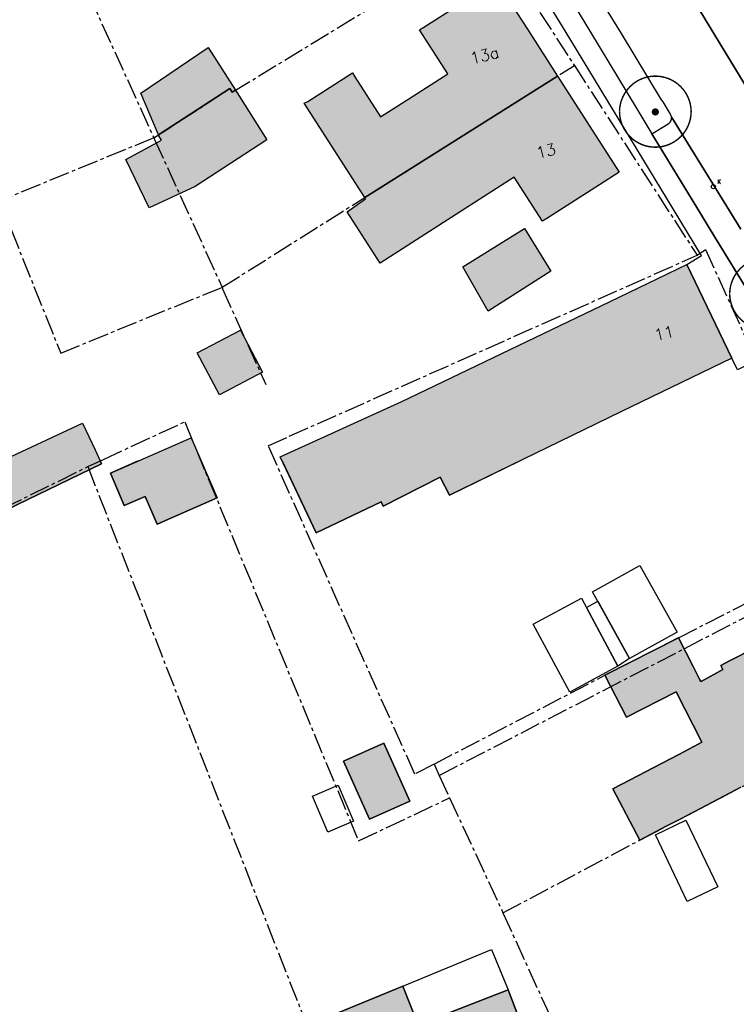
# Model space of a CAD drawing. Header units: metres. Extents: x 202952 to 203755, y 348879 to 349702.
# Tile 37 of 82: x 203187 to 203237, y 349422 to 349491. Entities that reach past the tile are written whole.
import ezdxf
from ezdxf.enums import TextEntityAlignment as Align

# ---------------------------------------------------------------- set-up
doc = ezdxf.new("R2010")
doc.units = ezdxf.units.M
doc.linetypes.add('1-200 CENTER', pattern=[4.28625, 2.8575, -0.47625, 0.47625, -0.47625])
for name, color, linetype in [('bgt.onbegroeidterreindeel', 252, 'Continuous'), ('PH-BEST-BEBOUWING', 1, 'Continuous'), ('PH-BEST-BEBOUWING-ARCERING', 254, 'Continuous'), ('PH-BEST-HUISNUMMER', 7, 'Continuous'), ('PH-BEST-KADASTRALE-GRENS', 240, '1-200 CENTER'), ('PH-BEST-KOLK', 8, 'Continuous'), ('PH-BEST-WEGDEEL', 253, 'Continuous'), ('PH-INM-BOOM-HANDHAVEN', 96, 'Continuous')]:
    doc.layers.add(name, color=color, linetype=linetype)
doc.styles.add('ROMANS', font='romans.shx')

# ---------------------------------------------------------------- blocks, each defined once
blk = doc.blocks.new('*U18')
blk.add_circle((0, 0), 0.142)
at = {"ltscale": 0.05, "style": 'ROMANS'}
blk.add_text('K', height=0.3, dxfattribs=at).set_placement((0.277, 0.195))
blk = doc.blocks.new('*U15')
at = {"const_width": 0.1}
blk.add_lwpolyline([(-2.5, 0.004, 0.990403), (2.5, 0.03, 0.990403), (-2.5, 0.018)], format="xyb", dxfattribs=at)
at = {"linetype": 'Continuous', "const_width": 0.25}
blk.add_lwpolyline([(-0.125, 0, 1), (0.125, 0, 1)], format="xyb", close=True, dxfattribs=at)

msp = doc.modelspace()

# ---------------------------------------------------------------- hatches: boundary and pattern name
at = {"layer": 'PH-BEST-BEBOUWING-ARCERING'}
for points in [[(203210.854, 349478.382), (203206.62, 349484.955), (203206.88, 349485.076), (203209.996, 349487.073), (203210.173, 349486.797), (203211.965, 349483.999), (203213.753, 349485.144), (203213.939, 349485.263), (203216.656, 349487.004), (203214.686, 349490.078), (203214.981, 349490.269), (203215.237, 349490.435), (203220.03, 349493.51), (203222.206, 349490.124), (203224.311, 349486.848)], [(203195.235, 349485.665), (203199.936, 349488.839), (203201.828, 349485.859), (203201.612, 349485.727), (203201.444, 349485.982), (203196.46, 349482.744)], [(203217.59, 349477.426), (203211.932, 349473.796), (203209.628, 349477.386), (203210.912, 349478.291), (203210.854, 349478.382), (203224.311, 349486.848), (203228.61, 349480.16), (203227.23, 349479.274), (203223.56, 349476.92), (203223.265, 349476.731), (203221.294, 349479.803)], [(203201.828, 349485.859), (203204.02, 349482.406), (203199.032, 349479.143), (203195.819, 349477.672), (203194.173, 349481.042), (203196.681, 349482.392), (203196.489, 349482.676), (203196.46, 349482.744), (203201.444, 349485.982), (203201.612, 349485.727)], [(203217.707, 349473.544), (203222.004, 349476.217), (203223.849, 349473.251), (203219.462, 349470.448)], [(203216.123, 349458.875), (203212.138, 349456.852), (203212.01, 349457.145), (203207.468, 349454.993), (203204.961, 349460.291), (203213.442, 349464.157), (203227.94, 349471.1), (203233.334, 349473.705), (203236.473, 349467.172), (203228.733, 349463.431), (203216.768, 349457.605)], [(203203.726, 349466.185), (203200.71, 349464.603), (203199.162, 349467.553), (203202.179, 349469.135)], [(203192.034, 349460.773), (203191.164, 349462.636), (203185.888, 349460.171), (203182.418, 349458.433), (203182.265, 349458.356), (203182.485, 349457.92), (203183.625, 349455.523), (203192.474, 349459.793)], [(203198.746, 349461.624), (203193.104, 349459.145), (203194.076, 349456.882), (203195.544, 349457.513), (203196.371, 349455.589), (203200.553, 349457.42)]]:
    msp.add_hatch(color=256, dxfattribs=at).paths.add_polyline_path(points)
for points in [[(203246.048, 349441.974), (203239.875, 349438.682), (203237.629, 349437.507), (203237.101, 349437.231), (203236.749, 349437.047), (203233.884, 349435.549), (203232.819, 349434.992), (203231.945, 349434.535), (203230.045, 349433.541), (203228.17, 349437.115), (203232.77, 349439.52), (203233.812, 349440.066), (203234.392, 349440.369), (203232.592, 349443.89), (203229.125, 349442.118), (203227.623, 349445.05), (203232.756, 349447.67), (203233.784, 349445.654), (203234.251, 349444.738), (203234.323, 349444.606), (203235.85, 349445.455), (203235.703, 349445.733), (203236.314, 349446.049), (203238, 349446.92), (203240.309, 349448.16), (203243.29, 349449.76), (203245.314, 349445.986), (203245.51, 349445.62), (203245.295, 349445.505), (203244.41, 349445.03), (203245.218, 349443.523)], [(203212.195, 349440.304), (203213.995, 349436.252), (203211.18, 349435.001), (203209.38, 349439.053)]]:
    msp.add_hatch(color=256, dxfattribs=at).paths.add_polyline_path(points, flags=17)
h = msp.add_hatch(color=256, dxfattribs=at)
h.paths.add_polyline_path([(203211.704, 349412.198), (203211.086, 349413.806), (203208.249, 349421.186), (203213.52, 349423.361), (203214.574, 349420.654), (203220.854, 349423.111), (203224.101, 349414.637), (203217.244, 349411.928), (203215.905, 349411.399), (203215.459, 349412.472), (203215.042, 349413.476), (203213.767, 349412.988)], flags=17)
h.paths.add_polyline_path([(203201.14, 349403.567), (203196.384, 349401.423), (203193.335, 349408.348), (203198.482, 349410.662), (203199.169, 349408.963), (203206.059, 349412.037), (203209.163, 349404.896), (203208.758, 349404.718), (203201.998, 349401.752)], flags=16)

# ---------------------------------------------------------------- linework, layer by layer
at = {"layer": 'bgt.onbegroeidterreindeel'}
for points in [[(203185.547, 349460), (203182.418, 349458.433), (203182.265, 349458.356), (203182.485, 349457.92), (203175.355, 349454.932), (203172.336, 349453.355), (203173.477, 349451.099), (203176.725, 349452.742), (203183.625, 349455.523), (203192.474, 349459.793), (203192.381, 349460)], [(203195.05, 349460), (203193.104, 349459.145), (203194.076, 349456.882), (203195.544, 349457.513), (203196.371, 349455.589), (203200.553, 349457.42), (203199.444, 349460)], [(203205.099, 349460), (203207.468, 349454.993), (203212.01, 349457.145), (203212.138, 349456.852), (203216.123, 349458.875), (203216.768, 349457.605), (203221.687, 349460)], [(203238, 349446.92), (203236.314, 349446.049), (203235.703, 349445.733), (203235.85, 349445.455), (203234.323, 349444.606), (203234.251, 349444.738), (203233.784, 349445.654), (203232.756, 349447.67), (203227.623, 349445.05), (203229.125, 349442.118), (203232.592, 349443.89), (203234.392, 349440.369), (203233.812, 349440.066), (203232.77, 349439.52), (203228.17, 349437.115), (203230.045, 349433.541), (203231.945, 349434.535), (203232.819, 349434.992), (203233.884, 349435.549), (203236.749, 349437.047), (203237.101, 349437.231)]]:
    msp.add_lwpolyline(points, dxfattribs=at)
for points in [[(203212.195, 349440.304), (203209.38, 349439.053), (203211.18, 349435.001), (203213.995, 349436.252), (203212.195, 349440.304)], [(203211.704, 349412.198), (203213.767, 349412.988), (203215.042, 349413.476), (203215.459, 349412.472), (203215.905, 349411.399), (203217.244, 349411.928), (203224.101, 349414.637), (203220.854, 349423.111), (203214.574, 349420.654), (203213.52, 349423.361), (203208.249, 349421.186), (203211.086, 349413.806), (203211.704, 349412.198)]]:
    msp.add_lwpolyline(points, close=True, dxfattribs=at)
at = {"layer": 'PH-BEST-BEBOUWING'}
for points in [[(203210.854, 349478.382), (203206.62, 349484.955), (203206.88, 349485.076), (203209.996, 349487.073), (203210.173, 349486.797), (203211.965, 349483.999), (203213.753, 349485.144), (203213.939, 349485.263), (203216.656, 349487.004), (203214.686, 349490.078), (203214.981, 349490.269), (203215.237, 349490.435), (203220.03, 349493.51), (203222.206, 349490.124), (203224.311, 349486.848), (203210.854, 349478.382)], [(203195.235, 349485.665), (203199.936, 349488.839), (203201.828, 349485.859), (203201.612, 349485.727), (203201.444, 349485.982), (203196.46, 349482.744), (203195.235, 349485.665)], [(203217.59, 349477.426), (203211.932, 349473.796), (203209.628, 349477.386), (203210.912, 349478.291), (203210.854, 349478.382), (203224.311, 349486.848), (203228.61, 349480.16), (203227.23, 349479.274), (203223.56, 349476.92), (203223.265, 349476.731), (203221.294, 349479.803), (203217.59, 349477.426)], [(203201.828, 349485.859), (203204.02, 349482.406), (203199.032, 349479.143), (203195.819, 349477.672), (203194.173, 349481.042), (203196.681, 349482.392), (203196.489, 349482.676), (203196.46, 349482.744), (203201.444, 349485.982), (203201.612, 349485.727), (203201.828, 349485.859)], [(203217.707, 349473.544), (203222.004, 349476.217), (203223.849, 349473.251), (203219.462, 349470.448), (203217.707, 349473.544)], [(203216.123, 349458.875), (203212.138, 349456.852), (203212.01, 349457.145), (203207.468, 349454.993), (203204.961, 349460.291), (203213.442, 349464.157), (203227.94, 349471.1), (203233.334, 349473.705), (203236.473, 349467.172), (203228.733, 349463.431), (203216.768, 349457.605), (203216.123, 349458.875)], [(203203.726, 349466.185), (203200.71, 349464.603), (203199.162, 349467.553), (203202.179, 349469.135), (203203.726, 349466.185)], [(203183.625, 349455.523), (203182.485, 349457.92), (203182.265, 349458.356), (203182.418, 349458.433), (203185.888, 349460.171), (203191.164, 349462.636), (203192.034, 349460.773), (203192.474, 349459.793), (203183.625, 349455.523)], [(203195.544, 349457.513), (203194.076, 349456.882), (203193.104, 349459.145), (203198.746, 349461.624), (203200.553, 349457.42), (203196.371, 349455.589), (203195.544, 349457.513)], [(203226.749, 349450.868), (203230.065, 349452.711), (203232.654, 349448.055), (203229.338, 349446.211), (203226.749, 349450.868)], [(203222.609, 349448.616), (203225.974, 349450.428), (203228.527, 349445.687), (203225.162, 349443.875), (203222.609, 349448.616)], [(203226.321, 349449.783), (203227.116, 349450.207), (203229.338, 349446.211), (203228.527, 349445.687), (203226.321, 349449.783)], [(203212.195, 349440.304), (203213.995, 349436.252), (203211.18, 349435.001), (203209.38, 349439.053), (203212.195, 349440.304)], [(203208.288, 349434.108), (203207.221, 349436.623), (203209.012, 349437.383), (203210.08, 349434.868), (203208.288, 349434.108)], [(203233.275, 349434.927), (203235.491, 349430.288), (203233.354, 349429.267), (203231.137, 349433.906), (203233.275, 349434.927)], [(203220.854, 349423.111), (203214.574, 349420.654), (203213.52, 349423.361), (203219.699, 349425.911), (203220.854, 349423.111)], [(203211.704, 349412.198), (203211.086, 349413.806), (203208.249, 349421.186), (203213.52, 349423.361), (203214.574, 349420.654), (203220.854, 349423.111), (203224.101, 349414.637), (203217.244, 349411.928), (203215.905, 349411.399), (203215.459, 349412.472), (203215.042, 349413.476), (203213.767, 349412.988), (203211.704, 349412.198)]]:
    msp.add_lwpolyline(points, close=True, dxfattribs=at)
msp.add_lwpolyline([(203237.101, 349437.231), (203236.749, 349437.047), (203233.884, 349435.549), (203232.819, 349434.992), (203231.945, 349434.535), (203230.045, 349433.541), (203228.17, 349437.115), (203232.77, 349439.52), (203233.812, 349440.066), (203234.392, 349440.369), (203232.592, 349443.89), (203229.125, 349442.118), (203227.623, 349445.05), (203232.756, 349447.67), (203233.784, 349445.654), (203234.251, 349444.738), (203234.323, 349444.606), (203235.85, 349445.455), (203235.703, 349445.733), (203236.314, 349446.049), (203238, 349446.92)], dxfattribs=at)
at = {"layer": 'PH-BEST-KADASTRALE-GRENS', "ltscale": 0.5}
for p, q in [((203188.973, 349498.312), (203196.141, 349482.537)), ((203219.589, 349496.696), (203225.484, 349487.586)), ((203200.898, 349472.118), (203225.484, 349487.586)), ((203225.484, 349487.586), (203234.056, 349474.353)), ((203196.141, 349482.537), (203201.444, 349485.982)), ((203196.141, 349482.537), (203185.378, 349478.138)), ((203185.378, 349478.138), (203189.638, 349467.525)), ((203205.591, 349461.722), (203234.056, 349474.353)), ((203189.638, 349467.525), (203200.898, 349472.118)), ((203192.615, 349460.106), (203198.29, 349462.73)), ((203191.523, 349459.602), (203192.615, 349460.106)), ((203183.69, 349455.727), (203191.523, 349459.602)), ((203191.523, 349459.602), (203213.926, 349402.507)), ((203216.059, 349438.062), (203245.294, 349453.188)), ((203215.699, 349438.849), (203216.059, 349438.062)), ((203216.059, 349438.062), (203216.777, 349436.491)), ((203216.777, 349436.491), (203220.503, 349428.472)), ((203220.503, 349428.472), (203227.573, 349412.97))]:
    msp.add_line(p, q, dxfattribs=at)
for points in [[(203201.444, 349485.982), (203201.612, 349485.727), (203219.589, 349496.696)], [(203196.141, 349482.537), (203196.19, 349482.43), (203200.898, 349472.118)], [(203234.056, 349474.353), (203234.628, 349474.764), (203238.147, 349467.062), (203244.955, 349453.856)], [(203200.898, 349472.118), (203200.924, 349472.004), (203203.946, 349465.344)], [(203198.29, 349462.73), (203210.425, 349433.487), (203216.777, 349436.491)], [(203215.699, 349438.849), (203214.342, 349438.158), (203204.126, 349461.06), (203205.591, 349461.722)], [(203215.699, 349438.849), (203227.623, 349445.05), (203232.756, 349447.67), (203244.955, 349453.856)], [(203220.503, 349428.472), (203230.045, 349433.541), (203239.875, 349438.682), (203246.443, 349442.185), (203250.173, 349444.204)]]:
    msp.add_lwpolyline(points, dxfattribs=at)
at = {"layer": 'PH-BEST-WEGDEEL'}
for points in [[(203244.778, 349460), (203244.706, 349460.07), (203244.036, 349459.792), (203242.315, 349459.079), (203240.1, 349462.408), (203240.044, 349462.492), (203240.133, 349462.554), (203241.626, 349463.586), (203240.663, 349464.845), (203240.006, 349465.704), (203239.081, 349466.979), (203238.857, 349467.288), (203237.661, 349466.734), (203237.237, 349466.538), (203236.866, 349466.366), (203236.473, 349467.172), (203233.334, 349473.705), (203234.361, 349474.326), (203234.272, 349474.473), (203233.845, 349475.176), (203231.986, 349478.235), (203224.833, 349490.007), (203221.988, 349494.688)], [(203237.093, 349476.163), (203236.42, 349477.266), (203232.276, 349483.961), (203232.273, 349483.978), (203232.27, 349483.995), (203232.266, 349484.012), (203232.262, 349484.029), (203232.257, 349484.045), (203232.251, 349484.062), (203232.189, 349484.202), (203231.676, 349485.052), (203231.559, 349485.191), (203228.769, 349489.831), (203226.234, 349493.951)], [(203224.896, 349492.779), (203226.619, 349489.927), (203229.854, 349484.57), (203230.898, 349482.827), (203233.962, 349477.803), (203235.296, 349475.617), (203235.601, 349475.115), (203237.468, 349472.055)], [(203240.521, 349481.096), (203233.2, 349493.173)], [(203233.2, 349493.173), (203240.521, 349481.096)], [(203237.468, 349472.055), (203235.601, 349475.115), (203235.296, 349475.617), (203233.962, 349477.803), (203230.898, 349482.827), (203230.898, 349482.827), (203232.027, 349483.519), (203232.048, 349483.533), (203232.068, 349483.548), (203232.088, 349483.563), (203232.107, 349483.579), (203232.126, 349483.596), (203232.144, 349483.613), (203232.155, 349483.626), (203232.166, 349483.639), (203232.176, 349483.653), (203232.186, 349483.667), (203232.196, 349483.681), (203232.205, 349483.695), (203232.215, 349483.714), (203232.225, 349483.733), (203232.233, 349483.752), (203232.241, 349483.772), (203232.247, 349483.792), (203232.253, 349483.812), (203232.258, 349483.837), (203232.263, 349483.861), (203232.267, 349483.886), (203232.271, 349483.911), (203232.274, 349483.936), (203232.276, 349483.961), (203236.42, 349477.266), (203237.093, 349476.163)]]:
    msp.add_lwpolyline(points, dxfattribs=at)

# ---------------------------------------------------------------- block references
at = {"layer": 'PH-BEST-KOLK'}
msp.add_blockref('*U18', (203235.184, 349479.136), dxfattribs=at)
at = {"layer": 'PH-INM-BOOM-HANDHAVEN'}
for p in [(203231.136, 349484.351), (203231.136, 349484.351), (203238.824, 349471.646), (203238.824, 349471.646)]:
    msp.add_blockref('*U15', p, dxfattribs=at)

# ---------------------------------------------------------------- texts
at = {"layer": 'PH-BEST-HUISNUMMER', "style": 'ROMANS'}
for s, p in [('13a', (203219.216, 349488.302)), ('13', (203223.506, 349481.627)), ('11', (203231.752, 349468.916))]:
    msp.add_text(s, height=0.8, rotation=13.5, dxfattribs=at).set_placement(p, align=Align.MIDDLE_CENTER)

doc.saveas('drawing.dxf')
